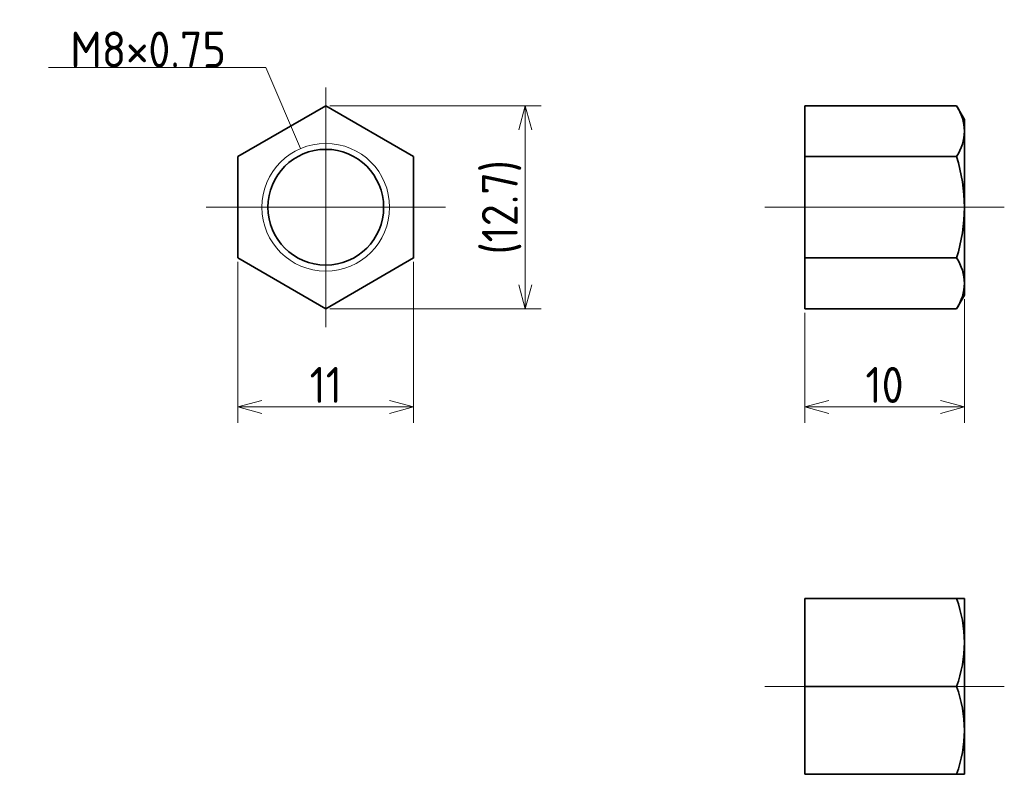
# Model space of a CAD drawing. Header units: millimetres. Extents: x 170.8 to 232.5, y 134.5 to 181.7.
import ezdxf

# ---------------------------------------------------------------- set-up
doc = ezdxf.new("R2010")
doc.units = ezdxf.units.MM
doc.header["$MEASUREMENT"] = 0
doc.linetypes.add('CENTER', pattern=[50.8, 31.75, -6.35, 6.35, -6.35])
doc.layers.get('0').update_dxf_attribs({"plot": 0})
doc.layers.add('図形', color=7, linetype='Continuous', lineweight=35)
doc.layers.add('寸法・文字', color=3, linetype='Continuous', lineweight=18)
doc.layers.get('0').off()
doc.styles.add('Dimension', font='isocp.shx', dxfattribs={"bigfont": 'bigfont.shx'})
doc.dimstyles.new('DXF用', dxfattribs={"dimscale": 0, "dimtxt": 4.5, "dimasz": 3, "dimexe": 2, "dimexo": 0.5, "dimgap": 0.5, "dimtad": 1, "dimdec": 3, "dimdsep": 46, "dimtxsty": 'Dimension', "dimblk": 'OPEN30', "dimcen": 2.5, "dimclrd": 3, "dimclre": 3, "dimclrt": 3, "dimazin": 2, "dimtfac": 1, "dimtdec": 3, "dimtmove": 0, "dimatfit": 3, "dimldrblk": 'OPEN30', "dimfxl": 1, "dimlwd": 18, "dimlwe": 18, "dimarcsym": 0})

# ---------------------------------------------------------------- blocks, each defined once
blk = doc.blocks.new('_Open30')
at = {"color": 0, "linetype": 'ByBlock', "lineweight": -2}
for p, q in [((-1, 0.268), (0, 0)), ((0, 0), (-1, -0.268)), ((0, 0), (-1, 0))]:
    blk.add_line(p, q, dxfattribs=at)
blk = doc.blocks.new('*D1')
at = {"layer": 'Defpoints', "color": 0}
for p in [(184.5, 166.825), (195.5, 166.825), (195.5, 157.5)]:
    blk.add_point(p, dxfattribs=at)
at = {"layer": '図形', "color": 3, "lineweight": 18}
for p, q in [((184.5, 166.575), (184.5, 156.5)), ((195.5, 166.575), (195.5, 156.5)), ((186, 157.5), (194, 157.5))]:
    blk.add_line(p, q, dxfattribs=at)
at = {"layer": '図形', "color": 3, "lineweight": 18, "xscale": 1.5, "yscale": 1.5, "zscale": 1.5, "rotation": 180}
blk.add_blockref('_Open30', (184.5, 157.5), dxfattribs=at)
at = {"layer": '図形', "color": 3, "lineweight": 18, "xscale": 1.5, "yscale": 1.5, "zscale": 1.5}
blk.add_blockref('_Open30', (195.5, 157.5), dxfattribs=at)
at = {"layer": '図形', "color": 3, "insert": (190, 158.875), "char_height": 2.25, "attachment_point": 5, "style": 'Dimension'}
blk.add_mtext('11', dxfattribs=at)
blk = doc.blocks.new('*D2')
at = {"layer": 'Defpoints', "color": 0}
for p in [(230, 164.5), (220, 163.649), (230, 157.5)]:
    blk.add_point(p, dxfattribs=at)
at = {"layer": '図形', "color": 3, "lineweight": 18}
for p, q in [((230, 164.25), (230, 156.5)), ((220, 163.399), (220, 156.5)), ((221.5, 157.5), (228.5, 157.5))]:
    blk.add_line(p, q, dxfattribs=at)
at = {"layer": '図形', "color": 3, "lineweight": 18, "xscale": 1.5, "yscale": 1.5, "zscale": 1.5, "rotation": 180}
blk.add_blockref('_Open30', (220, 157.5), dxfattribs=at)
at = {"layer": '図形', "color": 3, "lineweight": 18, "xscale": 1.5, "yscale": 1.5, "zscale": 1.5}
blk.add_blockref('_Open30', (230, 157.5), dxfattribs=at)
at = {"layer": '図形', "color": 3, "insert": (225, 158.875), "char_height": 2.25, "attachment_point": 5, "style": 'Dimension'}
blk.add_mtext('10', dxfattribs=at)
blk = doc.blocks.new('*D3')
at = {"layer": 'Defpoints', "color": 0}
for p in [(190, 176.351), (190, 163.649), (202.5, 163.649)]:
    blk.add_point(p, dxfattribs=at)
at = {"layer": '図形', "color": 3, "lineweight": 18}
for p, q in [((190.25, 176.351), (203.5, 176.351)), ((202.5, 174.851), (202.5, 165.149)), ((190.25, 163.649), (203.5, 163.649))]:
    blk.add_line(p, q, dxfattribs=at)
at = {"layer": '図形', "color": 3, "lineweight": 18, "xscale": 1.5, "yscale": 1.5, "zscale": 1.5}
for p, rotation in [((202.5, 176.351), 90), ((202.5, 163.649), 270)]:
    blk.add_blockref('_Open30', p, dxfattribs=dict(at, rotation=rotation))
at = {"layer": '図形', "color": 3, "insert": (201.012, 170), "char_height": 2.25, "attachment_point": 5, "rotation": 90, "style": 'Dimension'}
blk.add_mtext('(12.7)', dxfattribs=at)

msp = doc.modelspace()

# ---------------------------------------------------------------- linework, layer by layer
at = {"layer": '図形', "color": 3, "linetype": 'CENTER', "lineweight": 18}
for p, q in [((190, 162.5), (190, 177.5)), ((182.5, 170), (197.5, 170)), ((217.5, 170), (232.5, 170)), ((217.5, 140), (232.5, 140))]:
    msp.add_line(p, q, dxfattribs=at)
at = {"layer": '図形'}
for p, q in [((229.5088, 176.3509), (220, 176.3509)), ((220, 163.65), (220, 176.35)), ((230, 175.5), (229.5088, 176.3509)), ((230, 164.5), (230, 175.5)), ((229.5088, 173.1754), (220, 173.1754)), ((229.5088, 166.8246), (220, 166.8246)), ((229.5088, 163.6491), (230, 164.5)), ((229.5088, 163.6491), (220, 163.6491)), ((220, 145.5), (230, 145.5)), ((220, 134.5), (220, 145.5)), ((230, 134.5), (230, 145.5)), ((220, 140), (229.5093, 140)), ((220, 134.5), (230, 134.5))]:
    msp.add_line(p, q, dxfattribs=at)
msp.add_lwpolyline([(184.5, 166.8246), (190, 163.6491), (195.5, 166.8246), (195.5, 173.1754), (190, 176.3509), (184.5, 173.1754)], close=True, dxfattribs=at)
at = {"layer": '図形', "color": 3, "lineweight": 18}
msp.add_circle((190, 170), 4, dxfattribs=at)
at = {"layer": '図形'}
msp.add_circle((190, 170), 3.625, dxfattribs=at)
for centre, radius, start, end in [((227.1886, 174.7631), 2.8114, 325.615753, 34.384247), ((219.4912, 170), 10.5088, 342.412044, 17.587959), ((227.1886, 165.2369), 2.8114, 325.615753, 34.384247), ((222.0533, 142.7493), 7.9467, 339.758916, 20.251345), ((222.0533, 137.2507), 7.9467, 339.748653, 20.241089)]:
    msp.add_arc(centre, radius, start, end, dxfattribs=at)

# ---------------------------------------------------------------- texts
at = {"layer": '寸法・文字', "insert": (183.75, 178.75), "char_height": 2.25, "attachment_point": 9, "style": 'Dimension'}
msp.add_mtext('M8×0.75', dxfattribs=at)

# ---------------------------------------------------------------- dimensions: what is measured, and where the dimension line sits
at = {"layer": '図形'}
dim = msp.add_linear_dim(base=(202.5, 163.6491), p1=(190, 176.3509), p2=(190, 163.6491), angle=90, text='(<>)', dimstyle='DXF用', override={"dimscale": 0.5, "dimdec": 1}, dxfattribs=at)
dim.commit()
dim.dimension.update_dxf_attribs({"geometry": '*D3', "text_midpoint": (202.5, 170), "dimtype": 160})
for base, p1, p2, picture, middle in [((195.5, 157.5), (184.5, 166.8246), (195.5, 166.8246), '*D1', (190, 157.5)), ((230, 157.5), (220, 163.6491), (230, 164.5), '*D2', (225, 157.5))]:
    dim = msp.add_linear_dim(base=base, p1=p1, p2=p2, dimstyle='DXF用', override={"dimscale": 0.5}, dxfattribs=at)
    dim.commit()
    dim.dimension.update_dxf_attribs({"geometry": picture, "text_midpoint": middle, "dimtype": 160})

# ---------------------------------------------------------------- leaders
at = {"layer": '寸法・文字', "annotation_type": 0, "has_hookline": 1, "hookline_direction": 1, "text_width": 11.1182}
msp.add_leader([(188.4243, 173.6766), (186.25, 178.75), (183.75, 178.75)], dimstyle='DXF用', override={"dimscale": 0.5, "dimgap": 0}, dxfattribs=at)

doc.saveas('drawing.dxf')
